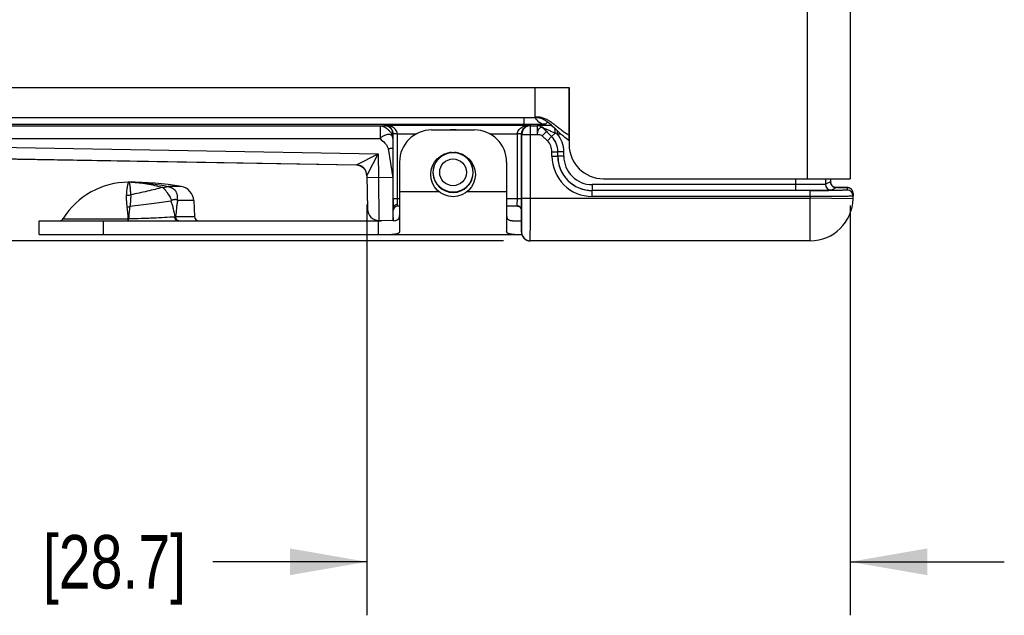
# Model space of a CAD drawing. Header units: inches. Extents: x 0 to 22, y 0 to 17.
# Tile 4 of 32: x 7.7 to 10, y 4.6 to 6. Entities that reach past the tile are written whole.
import ezdxf

# ---------------------------------------------------------------- set-up
doc = ezdxf.new("R2010")
doc.units = ezdxf.units.IN
doc.header["$LTSCALE"] = 1.21
doc.header["$MEASUREMENT"] = 0
doc.layers.get('0').update_dxf_attribs({"linetype": 'CONTINUOUS'})
for name, color, linetype in [('02___PRT_ALL_AXES', 7, 'CONTINUOUS'), ('03___PRT_ALL_CURVES', 7, 'CONTINUOUS'), ('DIMENSIONS', 7, 'CONTINUOUS'), ('FEATURES', 7, 'CONTINUOUS')]:
    doc.layers.add(name, color=color, linetype=linetype)
doc.styles.get("Standard").update_dxf_attribs({"font": 'txt', "width": 0.8})
doc.dimstyles.new('DIMSTYLE_1', dxfattribs={"dimtxt": 0.125, "dimasz": 0.18, "dimexe": 0.125, "dimexo": 0.0625, "dimgap": 0.0625, "dimtad": 0, "dimtih": 1, "dimtoh": 1, "dimzin": 4, "dimdsep": 46, "dimtxsty": 'STANDARD', "dimblk": '_FILLED', "dimblk1": '_FILLED', "dimblk2": '_FILLED', "dimcen": 0.09, "dimadec": 0, "dimazin": 0, "dimtp": 0.001, "dimtm": 0.001, "dimtfac": 1, "dimtofl": 0, "dimtmove": 0, "dimatfit": 3, "dimldrblk": '_FILLED', "dimfxl": 1, "dimtolj": 1, "dimtzin": 4, "dimarcsym": 0})

# ---------------------------------------------------------------- blocks, each defined once
blk = doc.blocks.new('_FILLED')
at = {"color": 0, "linetype": 'ByBlock'}
blk.add_solid([(0, 0), (-1, 0.17361), (-1, -0.17361)], dxfattribs=at)
blk = doc.blocks.new('*D1')
at = {"layer": 'DIMENSIONS', "color": 2, "linetype": 'Continuous'}
for p, q in [((8.4665, 5.542), (8.4665, 4.5824)), ((9.5946, 5.5399), (9.5946, 4.5824)), ((8.4665, 4.7074), (8.1068, 4.7074)), ((9.5946, 4.7074), (9.9546, 4.7074))]:
    blk.add_line(p, q, dxfattribs=at)
at = {"layer": 'DIMENSIONS', "color": 2, "linetype": 'Continuous', "xscale": 0.18, "yscale": 0.18, "zscale": 0.18}
blk.add_blockref('_FILLED', (8.4665, 4.7074), dxfattribs=at)
at = {"layer": 'DIMENSIONS', "color": 2, "linetype": 'Continuous', "xscale": 0.18, "yscale": 0.18, "zscale": 0.18, "rotation": 180}
blk.add_blockref('_FILLED', (9.5946, 4.7074), dxfattribs=at)
at = {"layer": 'DIMENSIONS', "color": 2, "linetype": 'Continuous', "insert": (8.0443, 4.7699), "char_height": 0.125, "width": 1.125, "attachment_point": 3, "line_spacing_factor": 0.9}
blk.add_mtext('1.13{\\Ftxt.shx;\\W1.000000;\\H0.125000; }[28.7]', dxfattribs=at)
blk = doc.blocks.new('*D2')
at = {"layer": 'DIMENSIONS', "color": 2, "linetype": 'Continuous'}
for p, q in [((6.6311, 6.5279), (5.8036, 6.5279)), ((5.9286, 6.5279), (5.9286, 6.1176)), ((5.9286, 5.4574), (5.9286, 5.8676)), ((8.785, 5.4574), (5.8036, 5.4574))]:
    blk.add_line(p, q, dxfattribs=at)
at = {"layer": 'DIMENSIONS', "color": 2, "linetype": 'Continuous', "xscale": 0.18, "yscale": 0.18, "zscale": 0.18}
for p, rotation in [((5.9286, 6.5279), 90), ((5.9286, 5.4574), 270)]:
    blk.add_blockref('_FILLED', p, dxfattribs=dict(at, rotation=rotation))
at = {"layer": 'DIMENSIONS', "color": 2, "linetype": 'Continuous', "insert": (5.9286, 6.0551), "char_height": 0.125, "width": 1.125, "attachment_point": 2, "line_spacing_factor": 0.9}
blk.add_mtext('1.07{\\Ftxt.shx;\\W1.000000;\\H0.125000; }[27.2]', dxfattribs=at)

msp = doc.modelspace()

# ---------------------------------------------------------------- linework, layer by layer
at = {"color": 3, "linetype": 'Continuous'}
for p, q in [((9.4946, 8.7814), (9.4946, 5.6024)), ((9.5946, 8.7814), (9.5946, 5.6024)), ((6.9646, 5.8154), (8.9386, 5.8154)), ((8.8596, 5.7454), (8.8596, 5.8154)), ((8.9386, 5.8154), (8.9386, 5.6824)), ((6.9644, 5.7454), (8.8596, 5.7454)), ((8.9043, 5.7209), (8.9001, 5.7248)), ((8.9386, 5.6914), (8.9305, 5.6973)), ((9.0186, 5.6024), (9.5946, 5.6024))]:
    msp.add_line(p, q, dxfattribs=at)
at = {"color": 7, "linetype": 'Continuous'}
for p, q in [((6.9489, 5.7263), (8.4971, 5.7263)), ((8.8331, 5.7291), (6.9503, 5.7291)), ((8.4971, 5.7263), (8.5073, 5.7266)), ((8.4971, 5.7263), (8.4971, 5.6963)), ((8.5073, 5.7266), (8.5078, 5.7277)), ((8.5078, 5.7277), (8.8475, 5.7277)), ((8.8331, 5.7454), (8.8331, 5.7291)), ((8.8703, 5.7294), (8.8331, 5.7291)), ((8.8475, 5.7277), (8.8482, 5.7261)), ((8.8482, 5.7261), (8.8642, 5.7261)), ((8.8482, 5.5574), (8.8482, 5.7261)), ((8.8642, 5.7261), (8.8642, 5.7061)), ((8.8643, 5.7261), (8.8642, 5.7261)), ((8.8831, 5.73), (8.888, 5.7349)), ((8.5271, 5.6963), (8.5273, 5.7066)), ((8.5273, 5.7066), (8.5275, 5.7072)), ((8.5375, 5.7077), (8.5275, 5.7075)), ((8.5375, 5.7072), (8.5275, 5.7072)), ((8.5275, 5.5554), (8.5275, 5.7072)), ((8.5375, 5.7077), (8.5826, 5.7077)), ((8.5375, 5.5554), (8.5375, 5.7072)), ((8.7527, 5.7077), (8.8177, 5.7077)), ((8.8277, 5.7075), (8.8177, 5.7077)), ((8.8277, 5.7072), (8.8177, 5.7072)), ((8.8177, 5.5554), (8.8177, 5.7072)), ((8.8277, 5.7072), (8.8282, 5.7061)), ((8.8277, 5.5554), (8.8277, 5.7072)), ((8.8282, 5.7061), (8.8642, 5.7061)), ((8.8282, 5.5574), (8.8282, 5.7061)), ((8.8857, 5.7128), (8.876, 5.703)), ((8.8879, 5.6911), (8.876, 5.703)), ((8.8978, 5.7009), (8.8784, 5.7203)), ((8.8784, 5.7203), (8.8784, 5.7202)), ((8.8784, 5.7202), (8.8857, 5.7128)), ((8.8976, 5.7009), (8.8857, 5.7128)), ((8.9059, 5.709), (8.8978, 5.7009)), ((8.9111, 5.7067), (8.9111, 5.7144)), ((8.9195, 5.7067), (8.9111, 5.7067)), ((6.8928, 5.6886), (8.4925, 5.6607)), ((6.9489, 5.6963), (8.4971, 5.6963)), ((8.5271, 5.6963), (8.5269, 5.6728)), ((8.8879, 5.6911), (8.8976, 5.7009)), ((8.8978, 5.7009), (8.8976, 5.7009)), ((6.8923, 5.6616), (8.4418, 5.6346)), ((8.4418, 5.634), (6.8923, 5.6611)), ((8.4418, 5.6346), (8.4925, 5.6607)), ((8.4684, 5.6139), (8.4925, 5.6607)), ((8.4925, 5.6607), (8.4935, 5.605)), ((8.5157, 5.6728), (8.5268, 5.6044)), ((8.5269, 5.6728), (8.5268, 5.6044)), ((8.8985, 5.6655), (8.9123, 5.6655)), ((8.8985, 5.6549), (8.8985, 5.6655)), ((8.9124, 5.6656), (8.9123, 5.6655)), ((8.9123, 5.6549), (8.9123, 5.6655)), ((8.9262, 5.6656), (8.9124, 5.6656)), ((8.9124, 5.655), (8.9124, 5.6656)), ((8.9262, 5.655), (8.9262, 5.6656)), ((8.8985, 5.6549), (8.9123, 5.6549)), ((8.9123, 5.6549), (8.9124, 5.655)), ((8.9262, 5.655), (8.9124, 5.655)), ((8.4664, 5.61), (8.4684, 5.6139)), ((8.4664, 5.61), (8.4678, 5.5315)), ((8.4935, 5.605), (8.4665, 5.6045)), ((8.5268, 5.6044), (8.4935, 5.605)), ((8.4935, 5.605), (8.4943, 5.505)), ((9.4672, 5.5888), (8.9924, 5.5888)), ((8.9924, 5.5888), (8.9924, 5.575)), ((9.4672, 5.6024), (9.4672, 5.575)), ((9.5372, 5.6024), (9.5372, 5.5895)), ((9.5489, 5.5954), (9.5372, 5.5895)), ((9.5489, 5.6024), (9.5489, 5.5954)), ((9.5489, 5.5954), (9.5489, 5.5954)), ((7.9899, 5.582), (7.9887, 5.582)), ((7.9899, 5.582), (8.0026, 5.584)), ((8.0026, 5.584), (8.0027, 5.5842)), ((8.033, 5.5842), (8.0027, 5.5842)), ((9.5014, 5.5749), (8.9923, 5.5749)), ((8.9923, 5.5612), (8.9923, 5.5749)), ((9.5059, 5.5751), (9.4981, 5.5751)), ((9.5014, 5.5612), (9.5014, 5.5749)), ((9.5627, 5.5816), (9.551, 5.5757)), ((9.5718, 5.5822), (9.5582, 5.5824)), ((9.5608, 5.5817), (9.5627, 5.5816)), ((9.5785, 5.5821), (9.5718, 5.5822)), ((9.5819, 5.5821), (9.5785, 5.5821)), ((9.5837, 5.582), (9.5819, 5.5821)), ((9.5848, 5.582), (9.5837, 5.582)), ((9.5858, 5.582), (9.5848, 5.582)), ((9.5864, 5.582), (9.5858, 5.582)), ((9.5878, 5.5818), (9.5877, 5.5757)), ((9.6016, 5.5678), (9.6013, 5.5556)), ((8.0102, 5.5517), (8.0088, 5.5501)), ((8.0231, 5.5528), (8.0242, 5.5515)), ((8.0622, 5.5515), (8.0242, 5.5515)), ((8.5426, 5.5554), (8.5275, 5.5554)), ((8.5376, 5.5422), (8.5375, 5.5554)), ((8.5376, 5.5384), (8.5376, 5.5422)), ((8.8277, 5.5554), (8.7926, 5.5554)), ((8.8175, 5.5388), (8.8176, 5.5421)), ((8.8176, 5.5421), (8.8177, 5.5554)), ((8.8275, 5.5291), (8.8277, 5.5554)), ((8.8282, 5.5574), (9.5014, 5.5574)), ((8.8282, 5.5554), (8.8282, 5.5574)), ((9.5014, 5.5612), (8.9923, 5.5612)), ((9.5014, 5.5612), (9.5014, 5.5574)), ((9.6013, 5.5556), (9.5014, 5.5574)), ((9.5014, 5.4574), (9.5014, 5.5574)), ((8.5276, 5.5049), (8.5276, 5.5344)), ((8.5426, 5.5384), (8.5376, 5.5384)), ((8.8181, 5.5384), (8.7926, 5.5384)), ((8.8275, 5.4874), (8.8275, 5.5291)), ((8.8275, 5.529), (8.8275, 5.5291)), ((8.8282, 5.5244), (8.8282, 5.5346)), ((7.7575, 5.5091), (7.9093, 5.5091)), ((7.9093, 5.5091), (7.91, 5.5092)), ((7.9093, 5.5044), (7.9093, 5.5059)), ((7.9098, 5.5044), (7.91, 5.5092)), ((8.0199, 5.5139), (8.0641, 5.5139)), ((8.5276, 5.5044), (8.4943, 5.505)), ((8.8275, 5.4874), (8.8275, 5.4843)), ((8.8275, 5.4874), (8.8275, 5.4874)), ((8.8275, 5.4874), (8.8275, 5.4774)), ((8.8275, 5.4774), (8.8277, 5.4805)), ((8.8275, 5.4799), (8.8275, 5.4779)), ((8.8275, 5.4779), (8.8275, 5.4773)), ((8.8277, 5.4805), (8.828, 5.4927)), ((8.8469, 5.4574), (8.8475, 5.4574)), ((9.5014, 5.4574), (8.8475, 5.4574))]:
    msp.add_line(p, q, dxfattribs=at)
for points in [[(9.5549, 5.584), (9.5541, 5.5846), (9.5534, 5.5852), (9.5527, 5.5859), (9.5521, 5.5866), (9.5514, 5.5874), (9.5509, 5.5883), (9.5504, 5.5892), (9.55, 5.5901), (9.5496, 5.5911), (9.5493, 5.5922), (9.5491, 5.5933), (9.549, 5.5944), (9.5489, 5.5954)], [(9.5611, 5.5817), (9.5611, 5.5817), (9.561, 5.5817), (9.5609, 5.5817), (9.5608, 5.5818), (9.5605, 5.5818), (9.5602, 5.5818), (9.5597, 5.5819), (9.5592, 5.5821), (9.5586, 5.5822), (9.5579, 5.5825), (9.5572, 5.5828), (9.5564, 5.5831), (9.5557, 5.5835), (9.5549, 5.584)], [(9.561, 5.5817), (9.5611, 5.5817), (9.5611, 5.5817)], [(9.5946, 5.58), (9.5936, 5.5805), (9.5927, 5.5809), (9.5918, 5.5812), (9.591, 5.5814), (9.5904, 5.5816), (9.5899, 5.5817), (9.5894, 5.5817), (9.5891, 5.5818), (9.5888, 5.5818), (9.5886, 5.5818), (9.5884, 5.5818), (9.5881, 5.5819), (9.5879, 5.5819), (9.5877, 5.5819), (9.5875, 5.5819), (9.5872, 5.5819), (9.587, 5.5819), (9.5864, 5.582)], [(9.6016, 5.5678), (9.6016, 5.5683), (9.6014, 5.5699), (9.6011, 5.5714), (9.6007, 5.5729), (9.6001, 5.5742), (9.5994, 5.5755), (9.5985, 5.5766), (9.5976, 5.5777), (9.5967, 5.5786), (9.5957, 5.5793), (9.5946, 5.58)], [(8.818, 5.5384), (8.8181, 5.5384), (8.8191, 5.5383), (8.8201, 5.5381), (8.8211, 5.5378)], [(8.8211, 5.5378), (8.8222, 5.5374), (8.8232, 5.5368), (8.8241, 5.5361), (8.825, 5.5353)], [(8.825, 5.5353), (8.8258, 5.5343), (8.8264, 5.5333), (8.8269, 5.5323), (8.8272, 5.5312), (8.8274, 5.5303), (8.8275, 5.5295), (8.8275, 5.529)], [(8.8275, 5.4843), (8.8275, 5.4828), (8.8275, 5.4799)], [(8.8275, 5.4773), (8.8275, 5.477), (8.8276, 5.4766), (8.8276, 5.4762), (8.8276, 5.4758), (8.8276, 5.4754), (8.8277, 5.475), (8.8277, 5.4746), (8.8278, 5.4742), (8.8279, 5.4738), (8.8279, 5.4734), (8.828, 5.473), (8.8281, 5.4726), (8.8282, 5.4721), (8.8284, 5.4717), (8.8285, 5.4713), (8.8286, 5.4708), (8.8288, 5.4704), (8.829, 5.47), (8.8291, 5.4695)], [(8.8291, 5.4695), (8.8293, 5.4691), (8.8295, 5.4687), (8.8297, 5.4683), (8.83, 5.4678), (8.8302, 5.4674), (8.8304, 5.467), (8.8307, 5.4666), (8.831, 5.4662), (8.8312, 5.4658), (8.8315, 5.4654), (8.8318, 5.465), (8.8321, 5.4646), (8.8325, 5.4642), (8.8328, 5.4639), (8.8331, 5.4635), (8.8335, 5.4632), (8.8339, 5.4628), (8.8342, 5.4625), (8.8346, 5.4621), (8.835, 5.4618), (8.8354, 5.4615), (8.8358, 5.4612), (8.8363, 5.4609), (8.8367, 5.4606), (8.8372, 5.4603), (8.8376, 5.46), (8.8381, 5.4597), (8.8386, 5.4595), (8.8391, 5.4593), (8.8396, 5.459), (8.8401, 5.4588), (8.8406, 5.4586), (8.8412, 5.4584), (8.8417, 5.4582), (8.8422, 5.4581), (8.8428, 5.4579), (8.8434, 5.4578), (8.8439, 5.4577), (8.8445, 5.4576), (8.8451, 5.4575), (8.8457, 5.4575), (8.8463, 5.4574), (8.8469, 5.4574)]]:
    msp.add_lwpolyline(points, dxfattribs=at)
for radius in [0.0462, 0.0312]:
    msp.add_circle((8.6676, 5.6174), radius, dxfattribs=at)
for centre, radius, start, end in [((8.8482, 5.7061), 0.02, 90.01, 179.983), ((8.8642, 5.7061), 0.02, 45.0046, 89.9954), ((8.8643, 5.7061), 0.02, 45.0043, 89.9957), ((8.8831, 5.755), 0.025, 227.9858, 269.9862), ((8.5076, 5.7072), 0.03, 359.9991, 0.992), ((8.6676, 5.6598), 0.057, 82.9638, 96.9183), ((8.8477, 5.7072), 0.03, 179.0082, 180.0006), ((8.85, 5.707), 0.0223, 175.4947, 179.5044), ((8.2824, 4.3014), 1.5395, 65.8972, 66.1104), ((8.8624, 5.6656), 0.0638, 0.0001, 40.1891), ((8.8623, 5.6655), 0.0362, 0.0025, 44.9975), ((8.8623, 5.6655), 0.05, 0.0019, 44.9981), ((8.8624, 5.6656), 0.05, 359.9976, 45.0024), ((8.6676, 5.6174), 0.047, 95.0511, 84.9489), ((8.4414, 5.6096), 0.025, 47.977, 88.9945), ((8.4414, 5.6096), 0.025, 0.997, 89.0009), ((8.4414, 5.609), 0.025, 1.0022, 89.0001), ((8.9923, 5.6549), 0.0938, 180.0018, 270.0052), ((8.9922, 5.6549), 0.08, 180.0009, 270.0085), ((8.9924, 5.655), 0.08, 180.0029, 270.0017), ((8.9924, 5.655), 0.0662, 180.0023, 270.0048), ((7.9096, 5.1665), 0.4279, 89.4025, 90.0001), ((7.9096, 5.3457), 0.2487, 88.4553, 89.9993), ((7.9096, 5.167), 0.4274, 88.5977, 89.4025), ((9.551, 5.5895), 0.0138, 180.007, 269.986), ((9.5627, 5.5954), 0.0138, 180.0055, 232.5015), ((7.9046, 5.6233), 0.0595, 269.9943, 279.9029), ((9.5034, 13.9324), 8.3575, 269.98625, 270.28574), ((9.5877, 5.5619), 0.0138, 359.0011, 90.001), ((9.5878, 5.568), 0.0138, 359.0062, 67.3669), ((10.416, 5.5527), 1.8884, 179.92, 180.5542), ((0.1357, 5.557), 8.6925, 359.85232, 359.98939), ((9.5014, 5.5574), 0.1, 270, 359), ((7.9, 5.6104), 0.0741, 275.0398, 280.0358), ((7.5224, 5.4828), 0.3878, 3.8885, 7.9613), ((8.4948, 5.532), 0.027, 181, 269), ((8.5376, 5.5284), 0.01, 90, 180), ((8.8175, 5.5289), 0.00989, 87.2622, 89.8851), ((8.8175, 5.5286), 0.0102, 80.0091, 87.2391), ((8.8182, 5.529), 0.00933, 0.15, 8.361), ((5.1305, 5.5348), 3.6977, 359.3469, 359.8382), ((7.7489, 5.5144), 0.01, 270, 328.5015), ((6.2949, 5.5106), 1.6144, 359.8335, 359.9474), ((7.9964, 6.2701), 0.7566, 271.622, 271.7818), ((8.0741, 5.5144), 0.01, 183, 270), ((8.8476, 5.4774), 0.0201, 180.0155, 191.982), ((8.8475, 5.4774), 0.02, 191.9968, 264.1112), ((8.8475, 5.4774), 0.02, 264.1118, 269.9957)]:
    msp.add_arc(centre, radius, start, end, dxfattribs=at)
at = {"color": 3, "linetype": 'Continuous'}
for centre, radius, start, end in [((8.8597, 5.7054), 0.04, 76.3294, 90.0566), ((9.0186, 5.6824), 0.08, 180, 270)]:
    msp.add_arc(centre, radius, start, end, dxfattribs=at)
at = {"color": 7, "linetype": 'Continuous'}
msp.add_ellipse((8.5277, 5.6044), major_axis=(0, 0.1), ratio=0.008726, start_param=1.570644, end_param=3.041273, dxfattribs=at)
for points, knots in [([(8.4971, 5.7263), (8.4987, 5.7262), (8.5022, 5.7256), (8.5074, 5.7236), (8.5125, 5.7204), (8.5172, 5.7163), (8.5213, 5.7115), (8.5245, 5.7065), (8.5262, 5.702), (8.5269, 5.6985), (8.5271, 5.697), (8.5271, 5.6963)], [0, 0, 0, 0, 0.1053, 0.230674, 0.36234, 0.501276, 0.64022, 0.770815, 0.896305, 0.954796, 1, 1, 1, 1]), ([(8.5073, 5.7266), (8.5099, 5.7266), (8.5151, 5.7256), (8.5218, 5.7211), (8.5262, 5.7145), (8.5273, 5.7092), (8.5273, 5.7066)], [0, 0, 0, 0, 0.250084, 0.500171, 0.750077, 1, 1, 1, 1]), ([(8.5275, 5.7072), (8.5275, 5.709), (8.5271, 5.7124), (8.5248, 5.7181), (8.5204, 5.7233), (8.5142, 5.7268), (8.5099, 5.7276), (8.5078, 5.7277)], [0, 0, 0, 0, 0.174092, 0.329669, 0.585524, 0.801132, 1, 1, 1, 1]), ([(8.5375, 5.7077), (8.5375, 5.7095), (8.5366, 5.7131), (8.5337, 5.7175), (8.53, 5.7209), (8.5245, 5.7243), (8.5171, 5.7269), (8.5109, 5.7276), (8.5078, 5.7277)], [0, 0, 0, 0, 0.139659, 0.273271, 0.400932, 0.524533, 0.764338, 1, 1, 1, 1]), ([(8.8177, 5.7077), (8.8178, 5.7095), (8.8186, 5.7131), (8.8215, 5.7175), (8.8253, 5.7209), (8.8307, 5.7243), (8.8382, 5.7269), (8.8444, 5.7276), (8.8475, 5.7277)], [0, 0, 0, 0, 0.13989, 0.273569, 0.401252, 0.524809, 0.764492, 1, 1, 1, 1]), ([(8.8278, 5.7087), (8.828, 5.7119), (8.8299, 5.7176), (8.8353, 5.7236), (8.8413, 5.7269), (8.8455, 5.7276), (8.8475, 5.7277)], [0, 0, 0, 0, 0.324811, 0.580043, 0.797913, 1, 1, 1, 1]), ([(8.898, 5.7267), (8.896, 5.7267), (8.892, 5.7267), (8.8862, 5.7266), (8.8807, 5.7266), (8.8757, 5.7265), (8.8719, 5.7265), (8.8692, 5.7264), (8.8676, 5.7264), (8.8662, 5.7263), (8.8653, 5.7263), (8.8648, 5.7262), (8.8645, 5.7262), (8.8644, 5.7262), (8.8643, 5.7262), (8.8643, 5.7261)], [0, 0, 0, 0, 0.179084, 0.352059, 0.516026, 0.666907, 0.79895, 0.855586, 0.904459, 0.944404, 0.974264, 0.985066, 0.992988, 0.997967, 1, 1, 1, 1]), ([(8.8831, 5.73), (8.883, 5.7299), (8.8826, 5.7299), (8.882, 5.7298), (8.8809, 5.7297), (8.8795, 5.7297), (8.8777, 5.7296), (8.8746, 5.7295), (8.8721, 5.7294), (8.8703, 5.7294)], [0, 0, 0, 0, 0.022449, 0.075275, 0.158459, 0.271376, 0.41323, 0.582861, 1, 1, 1, 1]), ([(8.5271, 5.6963), (8.5271, 5.6976), (8.5267, 5.7002), (8.5246, 5.7035), (8.5212, 5.7055), (8.5169, 5.7061), (8.5121, 5.7054), (8.5079, 5.7037), (8.5045, 5.7019), (8.5009, 5.6999), (8.4983, 5.698), (8.4971, 5.6963)], [0, 0, 0, 0, 0.105689, 0.201398, 0.297978, 0.40693, 0.533793, 0.676569, 0.75429, 0.836208, 1, 1, 1, 1]), ([(8.8784, 5.7202), (8.8778, 5.7208), (8.8763, 5.7218), (8.8738, 5.7226), (8.8711, 5.7218), (8.8689, 5.72), (8.867, 5.7174), (8.8649, 5.7128), (8.8642, 5.7088), (8.8642, 5.7061)], [0, 0, 0, 0, 0.099802, 0.203396, 0.300697, 0.409786, 0.536125, 0.679778, 1, 1, 1, 1]), ([(8.8642, 5.7061), (8.8653, 5.7061), (8.8693, 5.706), (8.8738, 5.7052), (8.876, 5.703)], [0, 0, 0, 0, 0.260669, 1, 1, 1, 1]), ([(8.9059, 5.709), (8.9032, 5.7102), (8.8993, 5.7118), (8.894, 5.714), (8.8902, 5.7156), (8.8871, 5.7169), (8.8846, 5.7179), (8.8829, 5.7186), (8.8813, 5.7192), (8.8801, 5.7197), (8.8793, 5.72), (8.8788, 5.7202), (8.8786, 5.7202), (8.8784, 5.7203), (8.8784, 5.7203)], [0, 0, 0, 0, 0.289594, 0.432556, 0.573199, 0.709816, 0.775531, 0.838514, 0.897016, 0.94826, 0.969224, 0.985633, 0.996308, 1, 1, 1, 1]), ([(8.9059, 5.709), (8.9059, 5.71), (8.9058, 5.7137), (8.9056, 5.7173), (8.9053, 5.72)], [0, 0, 0, 0, 0.271818, 1, 1, 1, 1]), ([(8.4971, 5.6963), (8.5008, 5.6926), (8.5068, 5.6879), (8.5134, 5.68), (8.5153, 5.6753), (8.5157, 5.6728)], [0, 0, 0, 0, 0.509508, 0.757073, 1, 1, 1, 1]), ([(8.5157, 5.6728), (8.5171, 5.6731), (8.5197, 5.6734), (8.5233, 5.6736), (8.5254, 5.6736), (8.5269, 5.6732), (8.5269, 5.6728)], [0, 0, 0, 0, 0.375004, 0.693333, 0.908456, 1, 1, 1, 1]), ([(7.9096, 5.5944), (7.9096, 5.5944), (7.9096, 5.5944), (7.9095, 5.5943), (7.9094, 5.5942), (7.9093, 5.5941), (7.9092, 5.5939), (7.9091, 5.5936), (7.909, 5.5932), (7.9089, 5.5928), (7.9087, 5.5922), (7.9084, 5.5912), (7.9081, 5.5899), (7.9077, 5.5883), (7.9074, 5.5865), (7.907, 5.5844), (7.9065, 5.5812), (7.9058, 5.5767), (7.9051, 5.5705), (7.9048, 5.5661), (7.9046, 5.5638)], [0, 0, 0, 0, 0.002842, 0.004747, 0.007053, 0.012976, 0.020745, 0.03041, 0.041994, 0.055508, 0.070957, 0.107661, 0.152059, 0.204085, 0.263666, 0.330724, 0.405157, 0.575723, 0.774442, 1, 1, 1, 1]), ([(7.9096, 5.5944), (7.9097, 5.5944), (7.9099, 5.5944), (7.9103, 5.5942), (7.9106, 5.594), (7.9109, 5.5936), (7.9112, 5.5932), (7.9116, 5.5924), (7.912, 5.5914), (7.9123, 5.5901), (7.9126, 5.5885), (7.9129, 5.5868), (7.9131, 5.5848), (7.9134, 5.5825), (7.9136, 5.5801), (7.9139, 5.5764), (7.9143, 5.5712), (7.9147, 5.5669), (7.9148, 5.5647)], [0, 0, 0, 0, 0.009064, 0.018158, 0.037964, 0.049401, 0.062139, 0.09206, 0.128528, 0.171928, 0.222458, 0.280214, 0.345238, 0.417517, 0.497014, 0.58368, 0.778182, 1, 1, 1, 1]), ([(7.9163, 5.5943), (7.9285, 5.594), (7.953, 5.5915), (7.9769, 5.5857), (7.9887, 5.582)], [0, 0, 0, 0, 0.495494, 1, 1, 1, 1]), ([(7.9201, 5.5942), (7.927, 5.5941), (7.9409, 5.5934), (7.9615, 5.5914), (7.9822, 5.5883), (7.9958, 5.5857), (8.0027, 5.5842)], [0, 0, 0, 0, 0.249238, 0.498639, 0.748723, 1, 1, 1, 1]), ([(9.5372, 5.5895), (9.5371, 5.5894), (9.5365, 5.5895), (9.5355, 5.5893), (9.5337, 5.5893), (9.5313, 5.5892), (9.5284, 5.5892), (9.5233, 5.5891), (9.5157, 5.589), (9.5053, 5.5889), (9.4934, 5.5888), (9.4806, 5.5888), (9.4717, 5.5888), (9.4672, 5.5888)], [0, 0, 0, 0, 0.006474, 0.022253, 0.047226, 0.081166, 0.123762, 0.174613, 0.299092, 0.449922, 0.621419, 0.807112, 1, 1, 1, 1]), ([(7.9046, 5.5638), (7.9045, 5.5628), (7.9044, 5.5607), (7.9044, 5.5576), (7.9046, 5.5544), (7.9049, 5.5498), (7.9055, 5.5439), (7.9061, 5.539), (7.9065, 5.5366)], [0, 0, 0, 0, 0.109796, 0.223971, 0.34258, 0.465599, 0.724548, 1, 1, 1, 1]), ([(7.9148, 5.5647), (7.9149, 5.5637), (7.915, 5.5617), (7.9149, 5.5586), (7.9148, 5.5554), (7.9145, 5.5508), (7.9139, 5.5448), (7.9132, 5.5399), (7.9129, 5.5374)], [0, 0, 0, 0, 0.105865, 0.21817, 0.336422, 0.460131, 0.721976, 1, 1, 1, 1]), ([(7.9887, 5.582), (7.9831, 5.5805), (7.9713, 5.5775), (7.9532, 5.5732), (7.9343, 5.5689), (7.9214, 5.5661), (7.9148, 5.5647)], [0, 0, 0, 0, 0.231262, 0.477986, 0.735848, 1, 1, 1, 1]), ([(7.9899, 5.582), (7.9903, 5.5817), (7.9911, 5.5811), (7.9922, 5.5799), (7.9934, 5.5786), (7.9946, 5.5772), (7.9958, 5.5756), (7.9971, 5.5739), (7.9984, 5.5721), (7.9998, 5.5702), (8.0012, 5.5682), (8.0031, 5.5653), (8.0054, 5.5616), (8.0081, 5.5568), (8.0095, 5.5535), (8.0102, 5.5517)], [0, 0, 0, 0, 0.039285, 0.082686, 0.130083, 0.181349, 0.236293, 0.294577, 0.3559, 0.420118, 0.487046, 0.556315, 0.700293, 0.849087, 1, 1, 1, 1]), ([(8.0026, 5.584), (8.0035, 5.5839), (8.0052, 5.5835), (8.0073, 5.5828), (8.009, 5.5821), (8.0102, 5.5815), (8.0114, 5.5809), (8.0126, 5.5803), (8.0138, 5.5796), (8.0149, 5.5788), (8.0159, 5.578), (8.0168, 5.5771), (8.0177, 5.5762), (8.0185, 5.5752), (8.0193, 5.5742), (8.02, 5.5731), (8.0206, 5.572), (8.0214, 5.5705), (8.0221, 5.5686), (8.0228, 5.5661), (8.0233, 5.5635), (8.0235, 5.5609), (8.0235, 5.5583), (8.0234, 5.5555), (8.0232, 5.5537), (8.0231, 5.5528)], [0, 0, 0, 0, 0.06325, 0.127021, 0.159023, 0.191143, 0.223254, 0.255142, 0.286998, 0.319066, 0.350608, 0.38112, 0.411242, 0.441384, 0.471513, 0.50159, 0.531629, 0.561651, 0.621742, 0.682171, 0.743364, 0.805693, 0.869229, 0.933959, 1, 1, 1, 1]), ([(9.551, 5.5757), (9.5509, 5.5757), (9.5506, 5.5757), (9.5499, 5.5756), (9.5489, 5.5756), (9.5468, 5.5755), (9.5433, 5.5754), (9.538, 5.5753), (9.5315, 5.5753), (9.5239, 5.5752), (9.5152, 5.5751), (9.5091, 5.5751), (9.5059, 5.5751)], [0, 0, 0, 0, 0.00644, 0.02115, 0.044104, 0.075211, 0.1613, 0.27789, 0.422892, 0.593699, 0.787232, 1, 1, 1, 1]), ([(9.5877, 5.5757), (9.5877, 5.5756), (9.5873, 5.5757), (9.5869, 5.5756), (9.5859, 5.5756), (9.5847, 5.5755), (9.583, 5.5755), (9.5811, 5.5754), (9.5788, 5.5754), (9.5751, 5.5753), (9.5697, 5.5752), (9.5624, 5.5752), (9.5541, 5.5751), (9.5482, 5.5751), (9.5451, 5.575)], [0, 0, 0, 0, 0.004442, 0.017309, 0.038627, 0.068323, 0.106273, 0.152325, 0.20628, 0.267916, 0.413154, 0.585591, 0.782315, 1, 1, 1, 1]), ([(9.5582, 5.5824), (9.5604, 5.5824), (9.5646, 5.5823), (9.5704, 5.5823), (9.5755, 5.5822), (9.5797, 5.5821), (9.5827, 5.5821), (9.5847, 5.582), (9.5858, 5.582), (9.5866, 5.5819), (9.5872, 5.5819), (9.5875, 5.5818), (9.5878, 5.5818), (9.5878, 5.5818)], [0, 0, 0, 0, 0.223242, 0.422139, 0.594414, 0.738112, 0.851598, 0.896594, 0.933588, 0.962472, 0.983177, 0.995659, 1, 1, 1, 1]), ([(8.0088, 5.5501), (8.0016, 5.549), (7.9865, 5.5468), (7.963, 5.5437), (7.9383, 5.5405), (7.9214, 5.5385), (7.9129, 5.5374)], [0, 0, 0, 0, 0.227444, 0.473727, 0.733305, 1, 1, 1, 1]), ([(8.0088, 5.5501), (8.0099, 5.5472), (8.0118, 5.5412), (8.015, 5.5291), (8.0168, 5.5199), (8.0178, 5.5138)], [0, 0, 0, 0, 0.25017, 0.500185, 1, 1, 1, 1]), ([(8.0102, 5.5517), (8.0103, 5.5519), (8.0105, 5.5521), (8.0109, 5.5524), (8.0113, 5.5527), (8.0118, 5.553), (8.0125, 5.5533), (8.0137, 5.5537), (8.0151, 5.5541), (8.0168, 5.5543), (8.0182, 5.5544), (8.0193, 5.5543), (8.0201, 5.5542), (8.0209, 5.554), (8.022, 5.5537), (8.0227, 5.5532), (8.0231, 5.5528)], [0, 0, 0, 0, 0.03495, 0.069485, 0.103678, 0.137428, 0.20391, 0.269427, 0.39775, 0.522524, 0.643872, 0.703389, 0.762257, 0.820625, 0.878925, 1, 1, 1, 1]), ([(8.0242, 5.5515), (8.0237, 5.5484), (8.0228, 5.5422), (8.0213, 5.5296), (8.0204, 5.5202), (8.0199, 5.5139)], [0, 0, 0, 0, 0.247928, 0.497558, 1, 1, 1, 1]), ([(8.5376, 5.5422), (8.5363, 5.5422), (8.5338, 5.5418), (8.5305, 5.5402), (8.5282, 5.5376), (8.5276, 5.5354), (8.5276, 5.5344)], [0, 0, 0, 0, 0.277216, 0.539647, 0.778843, 1, 1, 1, 1]), ([(8.8475, 5.4574), (8.8476, 5.4574), (8.8476, 5.4576), (8.8476, 5.4579), (8.8476, 5.4585), (8.8477, 5.4594), (8.8477, 5.4604), (8.8478, 5.4623), (8.8478, 5.4653), (8.8479, 5.4695), (8.8479, 5.4745), (8.848, 5.4803), (8.848, 5.4869), (8.8481, 5.4941), (8.8481, 5.505), (8.8482, 5.5196), (8.8482, 5.5381), (8.8482, 5.5509), (8.8482, 5.5574)], [0, 0, 0, 0, 0.001251, 0.004872, 0.010881, 0.019271, 0.030021, 0.043105, 0.076156, 0.11811, 0.168562, 0.227036, 0.292953, 0.365694, 0.444539, 0.617463, 0.805026, 1, 1, 1, 1]), ([(9.6015, 5.5617), (9.6015, 5.5616), (9.6012, 5.5617), (9.6009, 5.5616), (9.6003, 5.5616), (9.5995, 5.5615), (9.5984, 5.5615), (9.5965, 5.5615), (9.5935, 5.5614), (9.5894, 5.5613), (9.5843, 5.5613), (9.5785, 5.5613), (9.5719, 5.5612), (9.5647, 5.5612), (9.5539, 5.5611), (9.5392, 5.5611), (9.5207, 5.5611), (9.5079, 5.5611), (9.5014, 5.5612)], [0, 0, 0, 0, 0.001264, 0.004896, 0.010917, 0.019316, 0.030076, 0.043172, 0.07624, 0.118203, 0.168663, 0.227131, 0.293042, 0.365764, 0.444592, 0.617471, 0.805016, 1, 1, 1, 1]), ([(7.9129, 5.5374), (7.9123, 5.5329), (7.9111, 5.5235), (7.9103, 5.514), (7.91, 5.5092)], [0, 0, 0, 0, 0.485175, 1, 1, 1, 1]), ([(8.818, 5.5384), (8.8178, 5.5384), (8.8176, 5.5384), (8.8175, 5.5387), (8.8175, 5.5388)], [0, 0, 0, 0, 0.499881, 1, 1, 1, 1]), ([(8.8252, 5.5353), (8.8241, 5.5366), (8.8221, 5.538), (8.8198, 5.5386), (8.8193, 5.5387)], [0, 0, 0, 0, 0.746691, 1, 1, 1, 1]), ([(7.91, 5.5092), (7.9198, 5.5094), (7.9344, 5.5098), (7.9537, 5.5105), (7.9719, 5.5113), (7.9933, 5.5124), (8.0099, 5.5133), (8.0178, 5.5138)], [0, 0, 0, 0, 0.272723, 0.406137, 0.536078, 0.78119, 1, 1, 1, 1]), ([(8.0245, 5.5044), (8.0241, 5.5044), (8.0232, 5.5045), (8.022, 5.505), (8.0208, 5.5059), (8.0198, 5.5071), (8.019, 5.5085), (8.0184, 5.5102), (8.018, 5.5119), (8.0178, 5.5132), (8.0178, 5.5138)], [0, 0, 0, 0, 0.100605, 0.205668, 0.317878, 0.438869, 0.568974, 0.707308, 0.852071, 1, 1, 1, 1]), ([(8.0228, 5.5063), (8.0219, 5.5072), (8.0209, 5.509), (8.0201, 5.5117), (8.0199, 5.5131), (8.0199, 5.5139)], [0, 0, 0, 0, 0.473899, 0.733516, 1, 1, 1, 1]), ([(8.027, 5.5044), (8.0267, 5.5044), (8.0259, 5.5045), (8.0248, 5.5048), (8.0237, 5.5055), (8.0231, 5.506), (8.0228, 5.5063)], [0, 0, 0, 0, 0.236897, 0.48022, 0.733594, 1, 1, 1, 1])]:
    msp.add_open_spline(points, degree=3, knots=knots, dxfattribs=at)
at = {"color": 3, "linetype": 'Continuous'}
for points, knots in [([(8.8685, 5.7464), (8.867, 5.7465), (8.8641, 5.7466), (8.8611, 5.7464), (8.8596, 5.7462)], [0, 0, 0, 0, 0.490234, 1, 1, 1, 1]), ([(8.9035, 5.7291), (8.9007, 5.7313), (8.8952, 5.7354), (8.8867, 5.7407), (8.8793, 5.744), (8.8732, 5.7457), (8.87, 5.7462), (8.8685, 5.7464)], [0, 0, 0, 0, 0.2677, 0.52035, 0.761326, 0.880146, 1, 1, 1, 1]), ([(8.9001, 5.7248), (8.8976, 5.7271), (8.8928, 5.7313), (8.8853, 5.737), (8.8787, 5.7408), (8.8733, 5.7431), (8.8705, 5.7439), (8.8691, 5.7442)], [0, 0, 0, 0, 0.268921, 0.522905, 0.764363, 0.882333, 1, 1, 1, 1]), ([(8.9386, 5.7039), (8.9353, 5.7057), (8.9289, 5.7097), (8.9199, 5.7162), (8.9116, 5.7227), (8.9061, 5.727), (8.9035, 5.7291)], [0, 0, 0, 0, 0.265411, 0.520528, 0.765603, 1, 1, 1, 1]), ([(8.9305, 5.6973), (8.9281, 5.6992), (8.9234, 5.7031), (8.9168, 5.7091), (8.9105, 5.7151), (8.9063, 5.719), (8.9043, 5.7209)], [0, 0, 0, 0, 0.261832, 0.516018, 0.762272, 1, 1, 1, 1])]:
    msp.add_open_spline(points, degree=3, knots=knots, dxfattribs=at)
at = {"color": 7, "linetype": 'Continuous'}
for points in [[(8.8663, 5.7364), (8.8636, 5.7388), (8.8614, 5.742), (8.86, 5.7453)], [(9.5543, 5.5844), (9.5556, 5.5834), (9.5571, 5.5827), (9.5586, 5.5822)], [(9.5586, 5.5822), (9.5599, 5.5818), (9.5613, 5.5816), (9.5627, 5.5816)], [(9.5931, 5.5807), (9.5914, 5.5814), (9.5896, 5.5818), (9.5878, 5.5818)], [(8.8274, 5.5304), (8.8272, 5.5322), (8.8264, 5.534), (8.8252, 5.5353)]]:
    msp.add_open_spline(points, degree=3, dxfattribs=at)
at = {"layer": '02___PRT_ALL_AXES', "color": 7, "linetype": 'Continuous'}
for p, q in [((8.5426, 5.5724), (8.6344, 5.5724)), ((8.7009, 5.5724), (8.7926, 5.5724)), ((8.0622, 5.5515), (8.0641, 5.5139))]:
    msp.add_line(p, q, dxfattribs=at)
msp.add_circle((8.6676, 5.6124), 0.052, dxfattribs=at)
for centre, radius, start, end in [((7.9096, 5.4159), 0.1785, 90, 148.5015), ((7.9096, 4.8444), 0.75, 80.5349, 90), ((8.0272, 5.5496), 0.035, 3, 80.5349)]:
    msp.add_arc(centre, radius, start, end, dxfattribs=at)
at = {"layer": '03___PRT_ALL_CURVES', "color": 40, "linetype": 'Continuous'}
for p, q in [((8.8596, 5.7454), (8.8596, 5.8154)), ((8.9386, 5.6914), (8.9386, 5.8154))]:
    msp.add_line(p, q, dxfattribs=at)
at = {"layer": 'FEATURES', "color": 7, "linetype": 'Continuous'}
for p, q in [((8.6176, 5.7164), (8.7176, 5.7164)), ((8.5426, 5.6414), (8.5426, 5.4801)), ((8.7926, 5.6414), (8.7926, 5.4801)), ((7.7016, 5.5044), (8.5003, 5.5044)), ((7.7016, 5.4724), (7.7016, 5.5044)), ((7.8516, 5.4724), (7.8516, 5.5044)), ((8.4926, 5.5044), (8.4926, 5.4724)), ((8.5276, 5.5044), (8.5313, 5.5047)), ((8.8108, 5.5044), (8.8275, 5.5044)), ((7.7016, 5.4724), (8.8282, 5.4724))]:
    msp.add_line(p, q, dxfattribs=at)
for centre, start, end in [((8.6176, 5.6414), 90, 180), ((8.7176, 5.6414), 0, 90)]:
    msp.add_arc(centre, 0.075, start, end, dxfattribs=at)
for points, knots in [([(8.5313, 5.5047), (8.5322, 5.5048), (8.5339, 5.5051), (8.5363, 5.5058), (8.5381, 5.5067), (8.5392, 5.5075), (8.54, 5.5082), (8.5406, 5.5089), (8.5412, 5.5098), (8.5417, 5.5107), (8.5422, 5.5121), (8.5426, 5.514), (8.5426, 5.5155), (8.5426, 5.5164)], [0, 0, 0, 0, 0.151157, 0.286268, 0.407618, 0.464541, 0.519891, 0.574516, 0.629295, 0.685064, 0.742573, 0.865021, 1, 1, 1, 1]), ([(8.7926, 5.5164), (8.7926, 5.5158), (8.7927, 5.5148), (8.7929, 5.5129), (8.7934, 5.5111), (8.7942, 5.5095), (8.795, 5.5085), (8.7959, 5.5076), (8.797, 5.5068), (8.7982, 5.5062), (8.7996, 5.5056), (8.8012, 5.5052), (8.8028, 5.5049), (8.8047, 5.5046), (8.8073, 5.5044), (8.8094, 5.5044), (8.8108, 5.5044)], [0, 0, 0, 0, 0.063299, 0.122764, 0.23164, 0.28277, 0.33305, 0.383742, 0.43611, 0.491278, 0.550125, 0.613272, 0.681079, 0.753709, 0.831174, 1, 1, 1, 1]), ([(8.5426, 5.4801), (8.5426, 5.4794), (8.5425, 5.4784), (8.542, 5.4772), (8.5415, 5.4764), (8.5409, 5.4756), (8.5401, 5.475), (8.5391, 5.4744), (8.538, 5.4739), (8.5368, 5.4735), (8.5354, 5.4732), (8.5339, 5.4729), (8.5322, 5.4727), (8.5304, 5.4725), (8.5278, 5.4724), (8.5258, 5.4724), (8.5244, 5.4724)], [0, 0, 0, 0, 0.092746, 0.136403, 0.179736, 0.224089, 0.270754, 0.320843, 0.375217, 0.43449, 0.499045, 0.569085, 0.644658, 0.725709, 0.812102, 1, 1, 1, 1]), ([(8.8108, 5.4724), (8.8094, 5.4724), (8.8074, 5.4724), (8.8048, 5.4725), (8.8031, 5.4727), (8.8014, 5.4729), (8.7999, 5.4732), (8.7985, 5.4735), (8.7973, 5.4739), (8.7962, 5.4744), (8.7952, 5.475), (8.7944, 5.4756), (8.7937, 5.4764), (8.7932, 5.4772), (8.7928, 5.4784), (8.7926, 5.4794), (8.7926, 5.4801)], [0, 0, 0, 0, 0.187898, 0.274291, 0.355342, 0.430915, 0.500955, 0.56551, 0.624783, 0.679157, 0.729246, 0.775911, 0.820264, 0.863597, 0.907254, 1, 1, 1, 1])]:
    msp.add_open_spline(points, degree=3, knots=knots, dxfattribs=at)

# ---------------------------------------------------------------- dimensions: what is measured, and where the dimension line sits
at = {"layer": 'DIMENSIONS', "color": 2, "linetype": 'Continuous'}
for base, p1, p2, angle, picture, middle in [((5.9286, 5.4574), (6.6936, 6.5279), (8.8475, 5.4574), 270, '*D2', (5.9286, 5.9926)), ((8.4665, 4.7074), (9.5946, 5.6024), (8.4665, 5.6045), 180, '*D1', (7.4818, 4.7074))]:
    dim = msp.add_linear_dim(base=base, p1=p1, p2=p2, angle=angle, dimstyle='DIMSTYLE_1', dxfattribs=at)
    dim.commit()
    dim.dimension.update_dxf_attribs({"geometry": picture, "text_midpoint": middle, "dimtype": 160})

doc.saveas('drawing.dxf')
